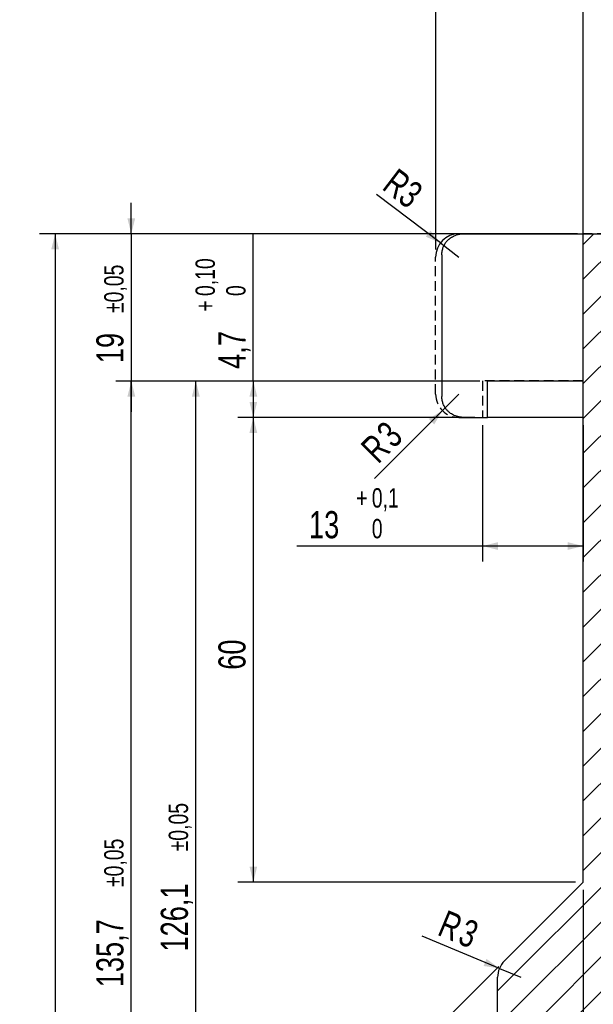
# Model space of a CAD drawing. Header units: millimetres. Extents: x 8 to 862, y 8 to 585.
# Tile 38 of 84: x 216 to 291, y 330 to 457. Entities that reach past the tile are written whole.
import ezdxf

# ---------------------------------------------------------------- set-up
doc = ezdxf.new("R2010")
doc.units = ezdxf.units.MM
doc.linetypes.add('HIDDEN', pattern=[1.905, 1.27, -0.635])
for name, color, linetype in [('DIMENSIONS', 2, 'Continuous'), ('HATCH', 3, 'Continuous'), ('HIDDEN', 3, 'HIDDEN')]:
    doc.layers.add(name, color=color, linetype=linetype)
doc.layers.add('OUTLINE', color=7, linetype='Continuous', lineweight=25)
doc.styles.add('SLDTEXTSTYLE0', font='TXT', dxfattribs={"width": 0.75})
doc.dimstyles.new('SLDDIMSTYLE0', dxfattribs={"dimtxt": 3.5, "dimasz": 2, "dimexe": 0, "dimexo": 0.0625, "dimgap": 0.875, "dimtad": 1, "dimrnd": 1e-09, "dimzin": 12, "dimdsep": 46, "dimtxsty": 'SLDTEXTSTYLE0', "dimsah": 1, "dimcen": 0, "dimadec": 0, "dimazin": 3, "dimtfac": 1, "dimtofl": 0, "dimtmove": 0, "dimatfit": 3, "dimfxl": 0, "dimfrac": 2, "dimtolj": 1, "dimtzin": 12, "dimarcsym": 0})
doc.dimstyles.new('SLDDIMSTYLE13', dxfattribs={"dimtxt": 3.5, "dimasz": 2, "dimexe": 0, "dimexo": 0.0625, "dimgap": 0.875, "dimtad": 1, "dimdec": 1, "dimrnd": 1e-09, "dimzin": 12, "dimdsep": 46, "dimtxsty": 'SLDTEXTSTYLE0', "dimsah": 1, "dimcen": 0.09, "dimadec": 0, "dimazin": 3, "dimtol": 1, "dimtp": 0.1, "dimtfac": 1, "dimtdec": 1, "dimtofl": 0, "dimtmove": 0, "dimatfit": 3, "dimfxl": 0, "dimfrac": 2, "dimtolj": 1, "dimarcsym": 0})
doc.dimstyles.new('SLDDIMSTYLE17', dxfattribs={"dimtxt": 3.5, "dimasz": 2, "dimexe": 0, "dimexo": 0.0625, "dimgap": 0.875, "dimtad": 1, "dimrnd": 1e-09, "dimzin": 12, "dimdsep": 46, "dimtxsty": 'SLDTEXTSTYLE0', "dimsah": 1, "dimcen": 0.09, "dimadec": 0, "dimazin": 3, "dimtol": 1, "dimtp": 0.05, "dimtm": 0.05, "dimtfac": 1, "dimtmove": 0, "dimatfit": 0, "dimfxl": 0, "dimfrac": 2, "dimtolj": 1, "dimarcsym": 0})
doc.dimstyles.new('SLDDIMSTYLE2', dxfattribs={"dimtxt": 3.5, "dimasz": 2, "dimexe": 0, "dimexo": 0.0625, "dimgap": 0.875, "dimtad": 1, "dimrnd": 1e-09, "dimzin": 12, "dimdsep": 46, "dimtxsty": 'SLDTEXTSTYLE0', "dimsah": 1, "dimcen": 0.09, "dimadec": 0, "dimazin": 3, "dimtfac": 1, "dimtofl": 0, "dimtmove": 0, "dimatfit": 3, "dimfxl": 0, "dimfrac": 2, "dimtolj": 1, "dimtzin": 12, "dimarcsym": 0})
doc.dimstyles.new('SLDDIMSTYLE3', dxfattribs={"dimtxt": 3.5, "dimasz": 2, "dimexe": 0, "dimexo": 0.0625, "dimgap": 0.875, "dimtad": 1, "dimrnd": 1e-09, "dimzin": 12, "dimdsep": 46, "dimtxsty": 'SLDTEXTSTYLE0', "dimsah": 1, "dimcen": 0.09, "dimadec": 0, "dimazin": 3, "dimtol": 1, "dimtp": 0.05, "dimtm": 0.05, "dimtfac": 1, "dimtofl": 0, "dimtmove": 0, "dimatfit": 3, "dimfxl": 0, "dimfrac": 2, "dimtolj": 1, "dimarcsym": 0})
doc.dimstyles.new('SLDDIMSTYLE4', dxfattribs={"dimtxt": 3.5, "dimasz": 2, "dimexe": 0, "dimexo": 0.0625, "dimgap": 0.875, "dimtad": 1, "dimrnd": 1e-09, "dimzin": 12, "dimdsep": 46, "dimtxsty": 'SLDTEXTSTYLE0', "dimsah": 1, "dimcen": 0.09, "dimadec": 0, "dimazin": 3, "dimtol": 1, "dimtp": 0.1, "dimtfac": 1, "dimtofl": 0, "dimtmove": 0, "dimatfit": 3, "dimfxl": 0, "dimfrac": 2, "dimtolj": 1, "dimarcsym": 0})
doc.dimstyles.new('SLDDIMSTYLE8', dxfattribs={"dimtxt": 3.5, "dimasz": 2, "dimexe": 0, "dimexo": 0.0625, "dimgap": 0.875, "dimtad": 1, "dimdec": 4, "dimzin": 12, "dimdsep": 46, "dimtxsty": 'SLDTEXTSTYLE0', "dimsah": 1, "dimcen": 0.09, "dimazin": 3, "dimtfac": 1, "dimtofl": 0, "dimtmove": 0, "dimatfit": 3, "dimfxl": 0, "dimfrac": 2, "dimtolj": 1, "dimtzin": 12, "dimarcsym": 0})
doc.dimstyles.new('SLDDIMSTYLE9', dxfattribs={"dimtxt": 3.5, "dimasz": 2, "dimexe": 0, "dimexo": 0.0625, "dimgap": 0.875, "dimtad": 1, "dimrnd": 1e-09, "dimzin": 12, "dimdsep": 46, "dimtxsty": 'SLDTEXTSTYLE0', "dimsah": 1, "dimcen": 0, "dimadec": 0, "dimazin": 3, "dimtfac": 1, "dimtofl": 0, "dimtmove": 0, "dimatfit": 3, "dimfxl": 0, "dimfrac": 2, "dimtolj": 1, "dimtzin": 12, "dimarcsym": 0})

# ---------------------------------------------------------------- blocks, each defined once
blk = doc.blocks.new('_D')
at = {"layer": 'DIMENSIONS'}
for q in [(273.21, 409.13), (262.32, 398.24)]:
    blk.add_line((271.09, 407.01), q, dxfattribs=at)
blk.add_solid([(271.09, 407.01), (269.32, 405.95), (270.03, 405.24)], dxfattribs=at)
at = {"layer": 'DIMENSIONS', "char_height": 3.5, "attachment_point": 1, "rotation": 45, "style": 'SLDTEXTSTYLE0'}
for s, insert in [('3', (262.31, 404.5)), ('R', (260.31, 402.5))]:
    blk.add_mtext(s, dxfattribs=dict(at, insert=insert))
blk = doc.blocks.new('_D_2')
at = {"layer": 'DIMENSIONS'}
for p, q in [((270.21, 427.83), (270.21, 472.14)), ((438.21, 427.83), (438.21, 472.14)), ((270.21, 470.14), (438.21, 470.14))]:
    blk.add_line(p, q, dxfattribs=at)
for points in [[(270.21, 470.14), (272.21, 469.64), (272.21, 470.64)], [(438.21, 470.14), (436.21, 470.64), (436.21, 469.64)]]:
    blk.add_solid(points, dxfattribs=at)
at = {"layer": 'DIMENSIONS', "char_height": 3.5, "attachment_point": 1, "style": 'SLDTEXTSTYLE0'}
for s, insert in [('%%c', (347.69, 474.65)), ('168', (352.97, 474.65))]:
    blk.add_mtext(s, dxfattribs=dict(at, insert=insert))
blk = doc.blocks.new('_D_3')
at = {"layer": 'DIMENSIONS'}
for p, q in [((275.26, 410.83), (228.9, 410.83)), ((230.9, 275.13), (230.9, 410.83)), ((267.3, 275.13), (228.9, 275.13))]:
    blk.add_line(p, q, dxfattribs=at)
for points in [[(230.9, 410.83), (230.4, 408.83), (231.4, 408.83)], [(230.9, 275.13), (231.4, 277.13), (230.4, 277.13)]]:
    blk.add_solid(points, dxfattribs=at)
at = {"layer": 'DIMENSIONS', "attachment_point": 1, "rotation": 90, "style": 'SLDTEXTSTYLE0'}
for s, insert, char_height in [('±0,05', (227.4, 345.49), 2.5), ('135,7', (226.39, 332.56), 3.5)]:
    blk.add_mtext(s, dxfattribs=dict(at, insert=insert, char_height=char_height))
blk = doc.blocks.new('_D_4')
at = {"layer": 'DIMENSIONS'}
for p, q in [((246.66, 410.83), (246.66, 429.85)), ((275.26, 410.83), (244.66, 410.83)), ((246.66, 410.83), (246.66, 406.13)), ((275.26, 406.13), (244.66, 406.13))]:
    blk.add_line(p, q, dxfattribs=at)
for points in [[(246.66, 410.83), (246.16, 408.83), (247.16, 408.83)], [(246.66, 406.13), (247.16, 408.13), (246.16, 408.13)]]:
    blk.add_solid(points, dxfattribs=at)
at = {"layer": 'DIMENSIONS', "attachment_point": 1, "rotation": 90, "style": 'SLDTEXTSTYLE0'}
for s, insert, char_height in [('0,10', (239.19, 421.8), 2.5), ('0', (243.16, 421.8), 2.5), ('+', (239.19, 419.78), 2.5), ('4,7', (242.15, 412.4), 3.5)]:
    blk.add_mtext(s, dxfattribs=dict(at, insert=insert, char_height=char_height))
blk = doc.blocks.new('_D_13')
at = {"layer": 'DIMENSIONS'}
for p, q in [((275.26, 410.83), (237.23, 410.83)), ((239.23, 284.73), (239.23, 410.83)), ((277.21, 284.73), (237.23, 284.73))]:
    blk.add_line(p, q, dxfattribs=at)
for points in [[(239.23, 410.83), (238.73, 408.83), (239.73, 408.83)], [(239.23, 284.73), (239.73, 286.73), (238.73, 286.73)]]:
    blk.add_solid(points, dxfattribs=at)
at = {"layer": 'DIMENSIONS', "attachment_point": 1, "rotation": 90, "style": 'SLDTEXTSTYLE0'}
for s, insert, char_height in [('±0,05', (235.73, 350.1), 2.5), ('126,1', (234.71, 337.17), 3.5)]:
    blk.add_mtext(s, dxfattribs=dict(at, insert=insert, char_height=char_height))
blk = doc.blocks.new('_D_14')
at = {"layer": 'DIMENSIONS'}
for q in [(262.58, 434.93), (273.21, 426.83)]:
    blk.add_line((270.82, 428.65), q, dxfattribs=at)
blk.add_solid([(270.82, 428.65), (269.53, 430.26), (268.93, 429.47)], dxfattribs=at)
at = {"layer": 'DIMENSIONS', "insert": (265.26, 438.46), "char_height": 3.5, "attachment_point": 1, "rotation": 322.6973, "style": 'SLDTEXTSTYLE0'}
blk.add_mtext('R3', dxfattribs=at)
blk = doc.blocks.new('_D_20')
at = {"layer": 'DIMENSIONS'}
for p, q in [((276.26, 405.13), (276.26, 387.52)), ((289.26, 405.13), (289.26, 387.52)), ((276.26, 389.52), (252.27, 389.52)), ((289.26, 389.52), (276.26, 389.52))]:
    blk.add_line(p, q, dxfattribs=at)
for points in [[(276.26, 389.52), (278.26, 389.02), (278.26, 390.02)], [(289.26, 389.52), (287.26, 390.02), (287.26, 389.02)]]:
    blk.add_solid(points, dxfattribs=at)
at = {"layer": 'DIMENSIONS', "attachment_point": 1, "style": 'SLDTEXTSTYLE0'}
for s, insert, char_height in [('0,1', (261.96, 396.99), 2.5), ('+', (259.94, 396.99), 2.5), ('13', (253.85, 394.03), 3.5), ('0', (261.96, 393.02), 2.5)]:
    blk.add_mtext(s, dxfattribs=dict(at, insert=insert, char_height=char_height))
blk = doc.blocks.new('_D_26')
at = {"layer": 'DIMENSIONS'}
for p, q in [((230.9, 429.83), (230.9, 433.83)), ((288.26, 429.83), (228.9, 429.83)), ((230.9, 429.83), (230.9, 410.83)), ((275.9, 410.83), (228.9, 410.83)), ((230.9, 410.83), (230.9, 406.83))]:
    blk.add_line(p, q, dxfattribs=at)
for points in [[(230.9, 429.83), (231.4, 431.83), (230.4, 431.83)], [(230.9, 410.83), (230.4, 408.83), (231.4, 408.83)]]:
    blk.add_solid(points, dxfattribs=at)
at = {"layer": 'DIMENSIONS', "attachment_point": 1, "rotation": 90, "style": 'SLDTEXTSTYLE0'}
for s, insert, char_height in [('±0,05', (227.4, 419.6), 2.5), ('19', (226.39, 413.14), 3.5)]:
    blk.add_mtext(s, dxfattribs=dict(at, insert=insert, char_height=char_height))
blk = doc.blocks.new('_D_27')
at = {"layer": 'DIMENSIONS'}
for p, q in [((288.26, 429.83), (219.06, 429.83)), ((221.06, 429.83), (221.06, 173.09)), ((280.21, 173.09), (219.06, 173.09))]:
    blk.add_line(p, q, dxfattribs=at)
for points in [[(221.06, 429.83), (220.56, 427.83), (221.56, 427.83)], [(221.06, 173.09), (221.56, 175.09), (220.56, 175.09)]]:
    blk.add_solid(points, dxfattribs=at)
at = {"layer": 'DIMENSIONS', "attachment_point": 1, "rotation": 90, "style": 'SLDTEXTSTYLE0'}
for s, insert, char_height in [('±0,05', (217.56, 305.26), 2.5), ('256,75', (216.55, 289.75), 3.5)]:
    blk.add_mtext(s, dxfattribs=dict(at, insert=insert, char_height=char_height))
blk = doc.blocks.new('_D_29')
at = {"layer": 'DIMENSIONS'}
for p, q in [((289.26, 411.83), (289.26, 464.14)), ((419.16, 411.83), (419.16, 464.14)), ((289.26, 462.14), (419.16, 462.14))]:
    blk.add_line(p, q, dxfattribs=at)
for points in [[(289.26, 462.14), (291.26, 461.64), (291.26, 462.64)], [(419.16, 462.14), (417.16, 462.64), (417.16, 461.64)]]:
    blk.add_solid(points, dxfattribs=at)
at = {"layer": 'DIMENSIONS', "attachment_point": 1, "style": 'SLDTEXTSTYLE0'}
for s, insert, char_height in [('+', (358.88, 469.61), 2.5), ('0,10', (360.9, 469.61), 2.5), ('%%c', (341.05, 466.65), 3.5), ('129,9', (346.33, 466.65), 3.5), ('0', (360.9, 465.64), 2.5)]:
    blk.add_mtext(s, dxfattribs=dict(at, insert=insert, char_height=char_height))
blk = doc.blocks.new('_D_31')
at = {"layer": 'DIMENSIONS'}
for p, q in [((272.83, 406.13), (244.66, 406.13)), ((246.66, 406.13), (246.66, 346.13)), ((288.26, 346.13), (244.66, 346.13))]:
    blk.add_line(p, q, dxfattribs=at)
for points in [[(246.66, 406.13), (246.16, 404.13), (247.16, 404.13)], [(246.66, 346.13), (247.16, 348.13), (246.16, 348.13)]]:
    blk.add_solid(points, dxfattribs=at)
at = {"layer": 'DIMENSIONS', "insert": (242.15, 373.55), "char_height": 3.5, "attachment_point": 1, "rotation": 90, "style": 'SLDTEXTSTYLE0'}
blk.add_mtext('60', dxfattribs=at)
blk = doc.blocks.new('_D_32')
at = {"layer": 'DIMENSIONS'}
for p, q in [((289.26, 345.13), (289.26, 307.59)), ((278.38, 335.25), (262, 318.88))]:
    blk.add_line(p, q, dxfattribs=at)
blk.add_arc((289.26, 346.13), 36.54, 225, 270, dxfattribs=at)
for points in [[(263.42, 320.29), (264.53, 318.55), (265.21, 319.28)], [(289.26, 309.59), (287.27, 310.14), (287.25, 309.14)]]:
    blk.add_solid(points, dxfattribs=at)
at = {"layer": 'DIMENSIONS', "insert": (268.63, 321.37), "char_height": 3.5, "attachment_point": 1, "rotation": 326.4768, "style": 'SLDTEXTSTYLE0'}
blk.add_mtext('45°', dxfattribs=at)
blk = doc.blocks.new('_D_33')
at = {"layer": 'DIMENSIONS'}
for q in [(268.47, 339.14), (281.21, 333.84)]:
    blk.add_line((278.44, 334.99), q, dxfattribs=at)
blk.add_solid([(278.44, 334.99), (276.78, 336.22), (276.4, 335.3)], dxfattribs=at)
at = {"layer": 'DIMENSIONS', "char_height": 3.5, "attachment_point": 1, "rotation": 337.4333, "style": 'SLDTEXTSTYLE0'}
for s, insert in [('R', (271.62, 342.6)), ('3', (274.24, 341.51))]:
    blk.add_mtext(s, dxfattribs=dict(at, insert=insert))

msp = doc.modelspace()

# ---------------------------------------------------------------- hatches: boundary and pattern name
at = {"layer": 'HATCH'}
h = msp.add_hatch(dxfattribs=at)
h.set_pattern_fill('ANSI31', color=256, angle=3e-322, style=0)
edge = h.paths.add_edge_path(flags=0)
edge.add_line((289.25884, 346.13342), (279.08752, 335.9621))
edge.add_arc((281.20884, 333.84078), 3, 135, 180)
edge.add_line((278.20884, 333.84078), (278.20884, 284.73342))
edge.add_line((278.20884, 284.73342), (284.05884, 284.73342))
edge.add_line((284.05884, 284.73342), (284.05884, 278.53342))
edge.add_line((284.05884, 278.53342), (297.05884, 278.53342))
edge.add_line((297.05884, 278.53342), (299.10177, 275.13342))
edge.add_line((299.10177, 275.13342), (297.05884, 271.73342))
edge.add_line((297.05884, 271.73342), (284.05884, 271.73342))
edge.add_line((284.05884, 271.73342), (284.05884, 204.63342))
edge.add_line((284.05884, 204.63342), (278.20884, 204.63342))
edge.add_line((278.20884, 204.63342), (278.20884, 176.08726))
edge.add_arc((281.20884, 176.08726), 3, 180, 270)
edge.add_line((281.20884, 173.08726), (302.95884, 173.08726))
edge.add_line((302.95884, 173.08726), (302.95884, 429.83342))
edge.add_line((302.95884, 429.83342), (289.25884, 429.83342))
edge.add_line((289.25884, 429.83342), (289.25884, 410.83342))
edge.add_line((289.25884, 410.83342), (289.25884, 346.13342))

# ---------------------------------------------------------------- linework, layer by layer
at = {"layer": 'HIDDEN'}
for p, q in [((435.20884, 429.83342), (273.20884, 429.83342)), ((435.20884, 429.83342), (273.20884, 429.83342)), ((270.20884, 409.13342), (270.20884, 426.83342)), ((276.25884, 410.83342), (276.25884, 406.13342)), ((289.25884, 410.83342), (276.25884, 410.83342)), ((273.20884, 406.13342), (276.25884, 406.13342))]:
    msp.add_line(p, q, dxfattribs=at)
msp.add_arc((273.20884, 409.13342), 3, 180, 270, dxfattribs=at)
at = {"layer": 'OUTLINE'}
for p, q in [((273.8285, 429.83342), (289.25884, 429.83342)), ((289.25884, 410.83342), (289.25884, 429.83342)), ((289.25884, 429.83342), (302.95884, 429.83342)), ((271.01429, 427.1267), (271.01429, 408.84011)), ((276.90293, 406.13342), (276.90293, 410.83342)), ((276.90293, 410.83342), (289.25884, 410.83342)), ((289.25884, 346.13342), (289.25884, 410.83342)), ((273.8285, 406.13342), (276.90293, 406.13342)), ((289.25884, 406.13342), (276.90293, 406.13342)), ((279.08752, 335.9621), (289.25884, 346.13342)), ((278.20884, 284.73342), (278.20884, 333.84078))]:
    msp.add_line(p, q, dxfattribs=at)
for centre, start in [((273.20884, 426.83342), 90), ((281.20884, 333.84078), 135)]:
    msp.add_arc(centre, 3, start, 180, dxfattribs=at)
for points, knots in [([(272.51429, 429.53504), (272.64763, 429.59255), (272.8491, 429.67944), (273.1327, 429.75544), (273.35623, 429.79939), (273.58864, 429.82794), (273.74838, 429.83159), (273.8285, 429.83342)], [0, 0, 0, 0, 0.320133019, 0.483709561, 0.64728992, 0.823094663, 1, 1, 1, 1]), ([(271.01513, 427.1267), (271.01676, 427.20802), (271.02019, 427.37941), (271.05643, 427.63879), (271.11412, 427.88585), (271.18965, 428.11131), (271.27817, 428.3171), (271.38724, 428.51984), (271.53509, 428.74341), (271.69767, 428.93825), (271.86723, 429.1037), (272.03293, 429.24381), (272.24481, 429.39517), (272.42359, 429.48796), (272.51429, 429.53504)], [0, 0, 0, 0, 0.088325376, 0.186145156, 0.283957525, 0.361729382, 0.439493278, 0.519232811, 0.598952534, 0.709359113, 0.766020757, 0.82267072, 0.910031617, 1, 1, 1, 1]), ([(272.51429, 406.4318), (272.42631, 406.47737), (272.24747, 406.56999), (272.03652, 406.72017), (271.87087, 406.85998), (271.74379, 406.98329), (271.6268, 407.11336), (271.50701, 407.2662), (271.39053, 407.44186), (271.28163, 407.6426), (271.19156, 407.85003), (271.11525, 408.07706), (271.05778, 408.32173), (271.02073, 408.58101), (271.01682, 408.75452), (271.01489, 408.84011)], [0, 0, 0, 0, 0.087236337, 0.177318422, 0.232476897, 0.287646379, 0.344365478, 0.401094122, 0.478751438, 0.55642847, 0.636243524, 0.716070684, 0.811550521, 0.907041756, 1, 1, 1, 1]), ([(273.8285, 406.13342), (273.73457, 406.13591), (273.54591, 406.14091), (273.22928, 406.18735), (272.87941, 406.27346), (272.63669, 406.37872), (272.51429, 406.4318)], [0, 0, 0, 0, 0.207359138, 0.416512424, 0.705767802, 1, 1, 1, 1])]:
    msp.add_open_spline(points, degree=3, knots=knots, dxfattribs=at)

# ---------------------------------------------------------------- dimensions: what is measured, and where the dimension line sits
at = {"layer": 'DIMENSIONS'}
for base, p1, p2, dimstyle, picture, middle in [((438.20884, 470.14116), (270.20884, 426.83342), (438.20884, 426.83342), 'SLDDIMSTYLE2', '_D_2', (354.20884, 470.14116)), ((419.15884, 462.14116), (289.25884, 410.83342), (419.15884, 410.83342), 'SLDDIMSTYLE4', '_D_29', (354.20884, 462.14116))]:
    dim = msp.add_linear_dim(base=base, p1=p1, p2=p2, text='%%c<>', dimstyle=dimstyle, dxfattribs=at)
    dim.commit()
    dim.dimension.update_dxf_attribs({"geometry": picture, "text_midpoint": middle, "dimtype": 160})
for center, mpoint, dimstyle, picture, middle in [((273.20884, 426.83342), (270.8225, 428.65149), 'SLDDIMSTYLE9', '_D_14', (264.46605, 433.4943)), ((273.20884, 409.13342), (271.08752, 407.0121), 'SLDDIMSTYLE0', '_D', (265.1283, 401.05287)), ((281.20884, 333.84078), (278.43854, 334.99206), 'SLDDIMSTYLE0', '_D_33', (272.09275, 337.62924))]:
    dim = msp.add_radius_dim(center=center, mpoint=mpoint, dimstyle=dimstyle, dxfattribs=at)
    dim.commit()
    dim.dimension.update_dxf_attribs({"geometry": picture, "text_midpoint": middle, "dimtype": 164})
for base, p1, p2, dimstyle, picture, middle in [((230.903, 410.83342), (289.25884, 429.83342), (276.90294, 410.83342), 'SLDDIMSTYLE17', '_D_26', (230.903, 420.33342)), ((221.05884, 173.08726), (289.25884, 429.83342), (281.20884, 173.08726), 'SLDDIMSTYLE3', '_D_27', (221.05884, 301.46034)), ((246.65884, 406.13342), (276.25884, 410.83342), (276.25884, 406.13342), 'SLDDIMSTYLE4', '_D_4', (246.65884, 420.33342)), ((230.903, 410.83342), (268.29904, 275.13342), (276.25884, 410.83342), 'SLDDIMSTYLE3', '_D_3', (230.903, 342.98342)), ((239.22669, 410.83342), (278.20884, 284.73342), (276.25884, 410.83342), 'SLDDIMSTYLE3', '_D_13', (239.22669, 347.78342)), ((246.65884, 346.13342), (273.82849, 406.13342), (289.25884, 346.13342), 'SLDDIMSTYLE2', '_D_31', (246.65884, 376.13342))]:
    dim = msp.add_linear_dim(base=base, p1=p1, p2=p2, angle=90, dimstyle=dimstyle, dxfattribs=at)
    dim.commit()
    dim.dimension.update_dxf_attribs({"geometry": picture, "text_midpoint": middle, "dimtype": 160})
dim = msp.add_angular_dim_2l(base=(275.27381, 312.37058), line1=((289.25884, 429.83342), (289.25884, 346.13342)), line2=((279.08752, 335.9621), (289.25884, 346.13342)), dimstyle='SLDDIMSTYLE8', dxfattribs=at)
dim.commit()
dim.dimension.update_dxf_attribs({"geometry": '_D_32', "text_midpoint": (269.07616, 315.66754), "dimtype": 162})
dim = msp.add_linear_dim(base=(276.25884, 389.51972), p1=(289.25884, 406.13342), p2=(276.25884, 406.13342), dimstyle='SLDDIMSTYLE13', dxfattribs=at)
dim.commit()
dim.dimension.update_dxf_attribs({"geometry": '_D_20', "text_midpoint": (260.21519, 389.51972), "dimtype": 160})

doc.saveas('drawing.dxf')
